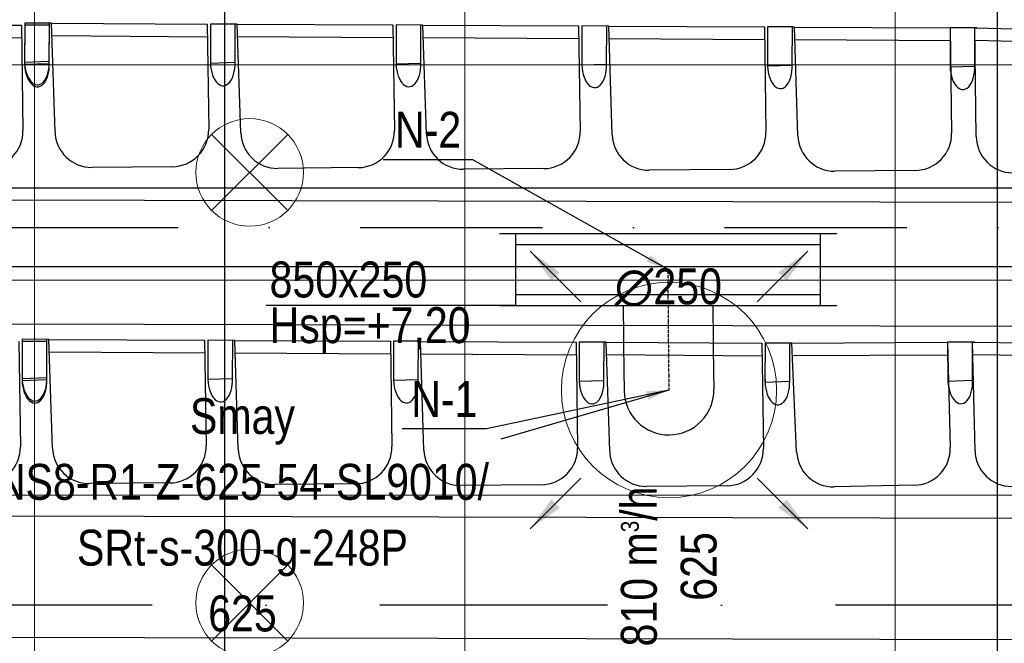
# Model space of a CAD drawing. Header units: millimetres. Extents: x -32221 to 212500, y 31663 to 93766.
# Tile 82 of 256: x 19209 to 21954, y 54700 to 56438. Entities that reach past the tile are written whole.
import ezdxf

# ---------------------------------------------------------------- set-up
doc = ezdxf.new("R2010")
doc.units = ezdxf.units.MM
doc.linetypes.add('DASHDOT', pattern=[1, 0.5, -0.25, 0, -0.25])
doc.linetypes.add('DASHDOTX2', pattern=[50.8, 25.4, -12.7, 0, -12.7])
doc.layers.get('0').update_dxf_attribs({"color": 251})
for name, color, linetype in [('FLUID-N', 251, 'Continuous'), ('FLUID-N-100-ARRGR', 251, 'Continuous'), ('FLUID-N-100-INF', 251, 'Continuous'), ('FLUID-N-100-NUM', 251, 'Continuous'), ('FLUID-N-SYM', 251, 'Continuous'), ('FLUID-W-100-ARRGR', 251, 'Continuous'), ('FLUID-W-100-DIM', 251, 'Continuous'), ('osie', 251, 'Continuous'), ('Sciany', 251, 'Continuous'), ('Wyposazenie', 251, 'Continuous')]:
    doc.layers.add(name, color=color, linetype=linetype)
for name, color, linetype, lineweight in [('kasetony', 251, 'Continuous', 5), ('lampy', 251, 'Continuous', 9), ('Nawiewniki', 251, 'Continuous', 20)]:
    doc.layers.add(name, color=color, linetype=linetype, lineweight=lineweight)
doc.styles.add('FDBES', font='simplex.shx')
doc.styles.get("Standard").update_dxf_attribs({"font": 'ARIALN.TTF'})
doc.linetypes.add('ZIGZAG', pattern='A,0.0001,-0.2,[131,ltypeshp.shx,S=0.2,R=0,X=-0.2,Y=0],-0.4,[131,ltypeshp.shx,S=0.2,R=180,X=0.2,Y=0],-0.2', length=0.8001)
doc.dimstyles.new('FDBES', dxfattribs={"dimscale": 50, "dimtxt": 4, "dimasz": 2.5, "dimexe": 0.8, "dimexo": 2, "dimgap": 1, "dimtad": 1, "dimdsep": 46, "dimtxsty": 'FDBES', "dimcen": 2.5, "dimclrd": 4, "dimclre": 5, "dimadec": 0, "dimazin": 0, "dimtfac": 1, "dimtmove": 0, "dimatfit": 3, "dimfxl": 1, "dimarcsym": 0})

# ---------------------------------------------------------------- blocks, each defined once
blk = doc.blocks.new('*U201')
at = {"color": 14, "linetype": 'Continuous', "lineweight": -2}
for p, q in [((-100, -470), (-100, 470)), ((100, -470), (100, 470))]:
    blk.add_line(p, q, dxfattribs=at)
at = {"color": 0, "linetype": 'ByBlock', "lineweight": -2}
for p, q in [((-100, 425), (100, 425)), ((-100, -425), (100, -425))]:
    blk.add_line(p, q, dxfattribs=at)
at = {"color": 5, "linetype": 'Continuous', "lineweight": -3}
for p, q in [((-70, -425), (-70, 425)), ((70, -425), (70, 425))]:
    blk.add_line(p, q, dxfattribs=at)
blk = doc.blocks.new('*U200')
at = {"color": 14, "linetype": 'Continuous', "lineweight": -2}
for p, q in [((-50, 125), (-50, 0)), ((-50, 0), (-50, -125))]:
    blk.add_line(p, q, dxfattribs=at)
at = {"layer": 'FLUID-N-SYM', "color": 2, "linetype": 'DASHDOT', "lineweight": -3}
blk.add_line((-50, 0), (50, 0), dxfattribs=at)
blk = doc.blocks.new('*U208')
at = {"color": 14, "linetype": 'Continuous', "lineweight": -2}
for p, q in [((0, 235.9, -127.4), (0, 235.9, -2.4)), ((0, 235.9, -2.4), (0, 235.9, 122.6))]:
    blk.add_line(p, q, dxfattribs=at)
at = {"color": 14, "linetype": 'Continuous', "lineweight": -2, "extrusion": (-1, -1.83682e-16, -1.82057e-16)}
blk.add_ellipse((0, 0), major_axis=(0, -125, 1.1), ratio=1, start_param=0, end_param=1.582399, dxfattribs=at)
at = {"color": 14, "linetype": 'Continuous', "lineweight": -2, "extrusion": (-1, -7.73924e-20, -1.87467e-16)}
blk.add_ellipse((0, 0), major_axis=(0, -2.6, -125), ratio=1, start_param=0, end_param=1.559195, dxfattribs=at)
at = {"color": 20, "linetype": 'ZIGZAG', "lineweight": -2, "ltscale": 50}
for points, knots in [([(0, 235.9, 122.6), (0, 228, 122.6), (0, 212, 122.6), (0, 180.9, 122.7), (0, 144.6, 123), (0, 106.2, 123.4), (0, 72.7, 123.8), (0, 44, 124.2), (0, 21.3, 124.6), (0, 8.8, 124.9), (0, 3.4, 125), (0, 2.7, 125), (0, 2.6, 125)], [0, 0, 0, 0, 23.930509, 47.861018, 95.722037, 143.583055, 191.444074, 239.305092, 287.16611, 335.027129, 358.957638, 382.888147, 382.888147, 382.888147, 382.888147]), ([(0, 235.9, -127.4), (0, 227.9, -127.4), (0, 211.7, -127.4), (0, 180.2, -127.3), (0, 143.3, -127), (0, 104.1, -126.6), (0, 58.4, -126), (0, 22.1, -125.4), (0, 4, -125.1), (0, -1.6, -125), (0, -2.4, -125), (0, -2.6, -125)], [0, 0, 0, 0, 24.212795, 48.42559, 96.851181, 145.276771, 193.702362, 290.553543, 338.979133, 363.191928, 387.404723, 387.404723, 387.404723, 387.404723])]:
    blk.add_open_spline(points, degree=3, knots=knots, dxfattribs=at)
at = {"layer": 'FLUID-N-SYM', "color": 2, "linetype": 'DASHDOT', "lineweight": -3}
blk.add_open_spline([(0, 235.9, -2.4), (0, 173.6, -2.4), (0, 56.3, -1.2), (0, 0), (0, 0)], degree=3, knots=[0, 0, 0, 0, 186.887901, 375.847605, 375.847605, 375.847605, 375.847605], dxfattribs=at)
blk = doc.blocks.new('*U30')
at = {"color": 0, "insert": (-1189.4, -348.3), "char_height": 100, "width": 1600, "attachment_point": 5, "line_spacing_factor": 1.1}
blk.add_mtext('Smay\\PNS8-R1-Z-625-54-SL9010/ SRt-s-300-g-248P\\P625', dxfattribs=at)
blk.add_mtext('Smay\\PNS8-R1-Z-625-54-SL9010/ SRt-s-300-g-248P\\P625', dxfattribs=at)
blk.add_mtext('Smay\\PNS8-R1-Z-625-54-SL9010/ SRt-s-300-g-248P\\P625', dxfattribs=at)
blk.add_mtext('Smay\\PNS8-R1-Z-625-54-SL9010/ SRt-s-300-g-248P\\P625', dxfattribs=at)
blk.add_mtext('Smay\\PNS8-R1-Z-625-54-SL9010/ SRt-s-300-g-248P\\P625', dxfattribs=at)
blk.add_mtext('Smay\\PNS8-R1-Z-625-54-SL9010/ SRt-s-300-g-248P\\P625', dxfattribs=at)
blk.add_mtext('Smay\\PNS8-R1-Z-625-54-SL9010/ SRt-s-300-g-248P\\P625', dxfattribs=at)
blk.add_mtext('Smay\\PNS8-R1-Z-625-54-SL9010/ SRt-s-300-g-248P\\P625', dxfattribs=at)
blk.add_mtext('Smay\\PNS8-R1-Z-625-54-SL9010/ SRt-s-300-g-248P\\P625', dxfattribs=at)
blk.add_mtext('Smay\\PNS8-R1-Z-625-54-SL9010/ SRt-s-300-g-248P\\P625', dxfattribs=at)
blk.add_mtext('Smay\\PNS8-R1-Z-625-54-SL9010/ SRt-s-300-g-248P\\P625', dxfattribs=at)
blk.add_mtext('Smay\\PNS8-R1-Z-625-54-SL9010/ SRt-s-300-g-248P\\P625', dxfattribs=at)
blk.add_mtext('Smay\\PNS8-R1-Z-625-54-SL9010/ SRt-s-300-g-248P\\P625', dxfattribs=at)
blk.add_mtext('Smay\\PNS8-R1-Z-625-54-SL9010/ SRt-s-300-g-248P\\P625', dxfattribs=at)
blk.add_mtext('Smay\\PNS8-R1-Z-625-54-SL9010/ SRt-s-300-g-248P\\P625', dxfattribs=at)
blk.add_mtext('Smay\\PNS8-R1-Z-625-54-SL9010/ SRt-s-300-g-248P\\P625', dxfattribs=at)
blk.add_mtext('Smay\\PNS8-R1-Z-625-54-SL9010/ SRt-s-300-g-248P\\P625', dxfattribs=at)
blk.add_mtext('Smay\\PNS8-R1-Z-625-54-SL9010/ SRt-s-300-g-248P\\P625', dxfattribs=at)
blk.add_mtext('Smay\\PNS8-R1-Z-625-54-SL9010/ SRt-s-300-g-248P\\P625', dxfattribs=at)
blk.add_mtext('Smay\\PNS8-R1-Z-625-54-SL9010/ SRt-s-300-g-248P\\P625', dxfattribs=at)
blk.add_mtext('Smay\\PNS8-R1-Z-625-54-SL9010/ SRt-s-300-g-248P\\P625', dxfattribs=at)
blk.add_mtext('Smay\\PNS8-R1-Z-625-54-SL9010/ SRt-s-300-g-248P\\P625', dxfattribs=at)
blk.add_mtext('Smay\\PNS8-R1-Z-625-54-SL9010/ SRt-s-300-g-248P\\P625', dxfattribs=at)
blk.add_mtext('Smay\\PNS8-R1-Z-625-54-SL9010/ SRt-s-300-g-248P\\P625', dxfattribs=at)
blk.add_mtext('Smay\\PNS8-R1-Z-625-54-SL9010/ SRt-s-300-g-248P\\P625', dxfattribs=at)
blk.add_mtext('Smay\\PNS8-R1-Z-625-54-SL9010/ SRt-s-300-g-248P\\P625', dxfattribs=at)
at = {"color": 0}
blk.add_leader([(0, 0), (-469, -137.4)], dimstyle='FDBES', override={"dimscale": 25, "dimclrd": 0, "dimclre": 0}, dxfattribs=at)
blk.add_leader([(0, 0), (-469, -137.4)], dimstyle='FDBES', override={"dimscale": 25, "dimclrd": 0, "dimclre": 0}, dxfattribs=at)
blk.add_leader([(0, 0), (-469, -137.4)], dimstyle='FDBES', override={"dimscale": 25, "dimclrd": 0, "dimclre": 0}, dxfattribs=at)
blk.add_leader([(0, 0), (-469, -137.4)], dimstyle='FDBES', override={"dimscale": 25, "dimclrd": 0, "dimclre": 0}, dxfattribs=at)
blk.add_leader([(0, 0), (-469, -137.4)], dimstyle='FDBES', override={"dimscale": 25, "dimclrd": 0, "dimclre": 0}, dxfattribs=at)
blk.add_leader([(0, 0), (-469, -137.4)], dimstyle='FDBES', override={"dimscale": 25, "dimclrd": 0, "dimclre": 0}, dxfattribs=at)
blk.add_leader([(0, 0), (-469, -137.4)], dimstyle='FDBES', override={"dimscale": 25, "dimclrd": 0, "dimclre": 0}, dxfattribs=at)
blk.add_leader([(0, 0), (-469, -137.4)], dimstyle='FDBES', override={"dimscale": 25, "dimclrd": 0, "dimclre": 0}, dxfattribs=at)
blk.add_leader([(0, 0), (-469, -137.4)], dimstyle='FDBES', override={"dimscale": 25, "dimclrd": 0, "dimclre": 0}, dxfattribs=at)
blk.add_leader([(0, 0), (-469, -137.4)], dimstyle='FDBES', override={"dimscale": 25, "dimclrd": 0, "dimclre": 0}, dxfattribs=at)
blk.add_leader([(0, 0), (-469, -137.4)], dimstyle='FDBES', override={"dimscale": 25, "dimclrd": 0, "dimclre": 0}, dxfattribs=at)
blk.add_leader([(0, 0), (-469, -137.4)], dimstyle='FDBES', override={"dimscale": 25, "dimclrd": 0, "dimclre": 0}, dxfattribs=at)
blk.add_leader([(0, 0), (-469, -137.4)], dimstyle='FDBES', override={"dimscale": 25, "dimclrd": 0, "dimclre": 0}, dxfattribs=at)
blk.add_leader([(0, 0), (-469, -137.4)], dimstyle='FDBES', override={"dimscale": 25, "dimclrd": 0, "dimclre": 0}, dxfattribs=at)
blk.add_leader([(0, 0), (-469, -137.4)], dimstyle='FDBES', override={"dimscale": 25, "dimclrd": 0, "dimclre": 0}, dxfattribs=at)
blk.add_leader([(0, 0), (-469, -137.4)], dimstyle='FDBES', override={"dimscale": 25, "dimclrd": 0, "dimclre": 0}, dxfattribs=at)
blk.add_leader([(0, 0), (-469, -137.4)], dimstyle='FDBES', override={"dimscale": 25, "dimclrd": 0, "dimclre": 0}, dxfattribs=at)
blk.add_leader([(0, 0), (-469, -137.4)], dimstyle='FDBES', override={"dimscale": 25, "dimclrd": 0, "dimclre": 0}, dxfattribs=at)
blk.add_leader([(0, 0), (-469, -137.4)], dimstyle='FDBES', override={"dimscale": 25, "dimclrd": 0, "dimclre": 0}, dxfattribs=at)
blk.add_leader([(0, 0), (-469, -137.4)], dimstyle='FDBES', override={"dimscale": 25, "dimclrd": 0, "dimclre": 0}, dxfattribs=at)
blk.add_leader([(0, 0), (-469, -137.4)], dimstyle='FDBES', override={"dimscale": 25, "dimclrd": 0, "dimclre": 0}, dxfattribs=at)
blk.add_leader([(0, 0), (-469, -137.4)], dimstyle='FDBES', override={"dimscale": 25, "dimclrd": 0, "dimclre": 0}, dxfattribs=at)
blk.add_leader([(0, 0), (-469, -137.4)], dimstyle='FDBES', override={"dimscale": 25, "dimclrd": 0, "dimclre": 0}, dxfattribs=at)
blk.add_leader([(0, 0), (-469, -137.4)], dimstyle='FDBES', override={"dimscale": 25, "dimclrd": 0, "dimclre": 0}, dxfattribs=at)
blk.add_leader([(0, 0), (-469, -137.4)], dimstyle='FDBES', override={"dimscale": 25, "dimclrd": 0, "dimclre": 0}, dxfattribs=at)
blk.add_leader([(0, 0), (-469, -137.4)], dimstyle='FDBES', override={"dimscale": 25, "dimclrd": 0, "dimclre": 0}, dxfattribs=at)
blk = doc.blocks.new('*U76')
at = {"color": 6}
blk.add_line((-509, -108.6), (-743.9, -108.6), dxfattribs=at)
blk.add_line((-509, -108.6), (-743.9, -108.6), dxfattribs=at)
blk.add_line((-509, -108.6), (-743.9, -108.6), dxfattribs=at)
blk.add_line((-509, -108.6), (-743.9, -108.6), dxfattribs=at)
blk.add_line((-509, -108.6), (-743.9, -108.6), dxfattribs=at)
blk.add_line((-509, -108.6), (-743.9, -108.6), dxfattribs=at)
blk.add_line((-509, -108.6), (-743.9, -108.6), dxfattribs=at)
blk.add_line((-509, -108.6), (-743.9, -108.6), dxfattribs=at)
blk.add_line((-509, -108.6), (-743.9, -108.6), dxfattribs=at)
blk.add_line((-509, -108.6), (-743.9, -108.6), dxfattribs=at)
blk.add_line((-509, -108.6), (-743.9, -108.6), dxfattribs=at)
blk.add_line((-509, -108.6), (-743.9, -108.6), dxfattribs=at)
blk.add_line((-509, -108.6), (-743.9, -108.6), dxfattribs=at)
blk.add_line((-509, -108.6), (-743.9, -108.6), dxfattribs=at)
blk.add_line((-509, -108.6), (-743.9, -108.6), dxfattribs=at)
blk.add_line((-509, -108.6), (-743.9, -108.6), dxfattribs=at)
blk.add_line((-509, -108.6), (-743.9, -108.6), dxfattribs=at)
blk.add_line((-509, -108.6), (-743.9, -108.6), dxfattribs=at)
blk.add_line((-509, -108.6), (-743.9, -108.6), dxfattribs=at)
blk.add_line((-509, -108.6), (-743.9, -108.6), dxfattribs=at)
blk.add_line((-509, -108.6), (-743.9, -108.6), dxfattribs=at)
blk.add_line((-509, -108.6), (-743.9, -108.6), dxfattribs=at)
blk.add_line((-509, -108.6), (-743.9, -108.6), dxfattribs=at)
blk.add_line((-509, -108.6), (-743.9, -108.6), dxfattribs=at)
blk.add_line((-509, -108.6), (-743.9, -108.6), dxfattribs=at)
at = {"color": 0, "insert": (-626.4, -108.6), "char_height": 100, "attachment_point": 5}
blk.add_mtext('N-1\\P ', dxfattribs=at)
blk.add_mtext('N-1\\P ', dxfattribs=at)
blk.add_mtext('N-1\\P ', dxfattribs=at)
blk.add_mtext('N-1\\P ', dxfattribs=at)
blk.add_mtext('N-1\\P ', dxfattribs=at)
blk.add_mtext('N-1\\P ', dxfattribs=at)
blk.add_mtext('N-1\\P ', dxfattribs=at)
blk.add_mtext('N-1\\P ', dxfattribs=at)
blk.add_mtext('N-1\\P ', dxfattribs=at)
blk.add_mtext('N-1\\P ', dxfattribs=at)
blk.add_mtext('N-1\\P ', dxfattribs=at)
blk.add_mtext('N-1\\P ', dxfattribs=at)
blk.add_mtext('N-1\\P ', dxfattribs=at)
blk.add_mtext('N-1\\P ', dxfattribs=at)
blk.add_mtext('N-1\\P ', dxfattribs=at)
blk.add_mtext('N-1\\P ', dxfattribs=at)
blk.add_mtext('N-1\\P ', dxfattribs=at)
blk.add_mtext('N-1\\P ', dxfattribs=at)
blk.add_mtext('N-1\\P ', dxfattribs=at)
blk.add_mtext('N-1\\P ', dxfattribs=at)
blk.add_mtext('N-1\\P ', dxfattribs=at)
blk.add_mtext('N-1\\P ', dxfattribs=at)
blk.add_mtext('N-1\\P ', dxfattribs=at)
blk.add_mtext('N-1\\P ', dxfattribs=at)
blk.add_mtext('N-1\\P ', dxfattribs=at)
blk.add_leader([(0, 0), (-509, -108.6)], dimstyle='FDBES', override={"dimscale": 25, "dimclrd": 256, "dimclre": 256})
blk.add_leader([(0, 0), (-509, -108.6)], dimstyle='FDBES', override={"dimscale": 25, "dimclrd": 256, "dimclre": 256})
blk.add_leader([(0, 0), (-509, -108.6)], dimstyle='FDBES', override={"dimscale": 25, "dimclrd": 256, "dimclre": 256})
blk.add_leader([(0, 0), (-509, -108.6)], dimstyle='FDBES', override={"dimscale": 25, "dimclrd": 256, "dimclre": 256})
blk.add_leader([(0, 0), (-509, -108.6)], dimstyle='FDBES', override={"dimscale": 25, "dimclrd": 256, "dimclre": 256})
blk.add_leader([(0, 0), (-509, -108.6)], dimstyle='FDBES', override={"dimscale": 25, "dimclrd": 256, "dimclre": 256})
blk.add_leader([(0, 0), (-509, -108.6)], dimstyle='FDBES', override={"dimscale": 25, "dimclrd": 256, "dimclre": 256})
blk.add_leader([(0, 0), (-509, -108.6)], dimstyle='FDBES', override={"dimscale": 25, "dimclrd": 256, "dimclre": 256})
blk.add_leader([(0, 0), (-509, -108.6)], dimstyle='FDBES', override={"dimscale": 25, "dimclrd": 256, "dimclre": 256})
blk.add_leader([(0, 0), (-509, -108.6)], dimstyle='FDBES', override={"dimscale": 25, "dimclrd": 256, "dimclre": 256})
blk.add_leader([(0, 0), (-509, -108.6)], dimstyle='FDBES', override={"dimscale": 25, "dimclrd": 256, "dimclre": 256})
blk.add_leader([(0, 0), (-509, -108.6)], dimstyle='FDBES', override={"dimscale": 25, "dimclrd": 256, "dimclre": 256})
blk.add_leader([(0, 0), (-509, -108.6)], dimstyle='FDBES', override={"dimscale": 25, "dimclrd": 256, "dimclre": 256})
blk.add_leader([(0, 0), (-509, -108.6)], dimstyle='FDBES', override={"dimscale": 25, "dimclrd": 256, "dimclre": 256})
blk.add_leader([(0, 0), (-509, -108.6)], dimstyle='FDBES', override={"dimscale": 25, "dimclrd": 256, "dimclre": 256})
blk.add_leader([(0, 0), (-509, -108.6)], dimstyle='FDBES', override={"dimscale": 25, "dimclrd": 256, "dimclre": 256})
blk.add_leader([(0, 0), (-509, -108.6)], dimstyle='FDBES', override={"dimscale": 25, "dimclrd": 256, "dimclre": 256})
blk.add_leader([(0, 0), (-509, -108.6)], dimstyle='FDBES', override={"dimscale": 25, "dimclrd": 256, "dimclre": 256})
blk.add_leader([(0, 0), (-509, -108.6)], dimstyle='FDBES', override={"dimscale": 25, "dimclrd": 256, "dimclre": 256})
blk.add_leader([(0, 0), (-509, -108.6)], dimstyle='FDBES', override={"dimscale": 25, "dimclrd": 256, "dimclre": 256})
blk.add_leader([(0, 0), (-509, -108.6)], dimstyle='FDBES', override={"dimscale": 25, "dimclrd": 256, "dimclre": 256})
blk.add_leader([(0, 0), (-509, -108.6)], dimstyle='FDBES', override={"dimscale": 25, "dimclrd": 256, "dimclre": 256})
blk.add_leader([(0, 0), (-509, -108.6)], dimstyle='FDBES', override={"dimscale": 25, "dimclrd": 256, "dimclre": 256})
blk.add_leader([(0, 0), (-509, -108.6)], dimstyle='FDBES', override={"dimscale": 25, "dimclrd": 256, "dimclre": 256})
blk.add_leader([(0, 0), (-509, -108.6)], dimstyle='FDBES', override={"dimscale": 25, "dimclrd": 256, "dimclre": 256})
blk = doc.blocks.new('*U101')
at = {"color": 6}
blk.add_line((-544.2, 306.1), (-794.2, 306.1), dxfattribs=at)
blk.add_line((-544.2, 306.1), (-794.2, 306.1), dxfattribs=at)
blk.add_line((-544.2, 306.1), (-794.2, 306.1), dxfattribs=at)
blk.add_line((-544.2, 306.1), (-794.2, 306.1), dxfattribs=at)
blk.add_line((-544.2, 306.1), (-794.2, 306.1), dxfattribs=at)
blk.add_line((-544.2, 306.1), (-794.2, 306.1), dxfattribs=at)
blk.add_line((-544.2, 306.1), (-794.2, 306.1), dxfattribs=at)
blk.add_line((-544.2, 306.1), (-794.2, 306.1), dxfattribs=at)
blk.add_line((-544.2, 306.1), (-794.2, 306.1), dxfattribs=at)
blk.add_line((-544.2, 306.1), (-794.2, 306.1), dxfattribs=at)
blk.add_line((-544.2, 306.1), (-794.2, 306.1), dxfattribs=at)
blk.add_line((-544.2, 306.1), (-794.2, 306.1), dxfattribs=at)
blk.add_line((-544.2, 306.1), (-794.2, 306.1), dxfattribs=at)
blk.add_line((-544.2, 306.1), (-794.2, 306.1), dxfattribs=at)
blk.add_line((-544.2, 306.1), (-794.2, 306.1), dxfattribs=at)
blk.add_line((-544.2, 306.1), (-794.2, 306.1), dxfattribs=at)
blk.add_line((-544.2, 306.1), (-794.2, 306.1), dxfattribs=at)
blk.add_line((-544.2, 306.1), (-794.2, 306.1), dxfattribs=at)
blk.add_line((-544.2, 306.1), (-794.2, 306.1), dxfattribs=at)
blk.add_line((-544.2, 306.1), (-794.2, 306.1), dxfattribs=at)
blk.add_line((-544.2, 306.1), (-794.2, 306.1), dxfattribs=at)
at = {"color": 0, "insert": (-669.2, 306.1), "char_height": 100, "attachment_point": 5}
blk.add_mtext('N-2\\P ', dxfattribs=at)
blk.add_mtext('N-2\\P ', dxfattribs=at)
blk.add_mtext('N-2\\P ', dxfattribs=at)
blk.add_mtext('N-2\\P ', dxfattribs=at)
blk.add_mtext('N-2\\P ', dxfattribs=at)
blk.add_mtext('N-2\\P ', dxfattribs=at)
blk.add_mtext('N-2\\P ', dxfattribs=at)
blk.add_mtext('N-2\\P ', dxfattribs=at)
blk.add_mtext('N-2\\P ', dxfattribs=at)
blk.add_mtext('N-2\\P ', dxfattribs=at)
blk.add_mtext('N-2\\P ', dxfattribs=at)
blk.add_mtext('N-2\\P ', dxfattribs=at)
blk.add_mtext('N-2\\P ', dxfattribs=at)
blk.add_mtext('N-2\\P ', dxfattribs=at)
blk.add_mtext('N-2\\P ', dxfattribs=at)
blk.add_mtext('N-2\\P ', dxfattribs=at)
blk.add_mtext('N-2\\P ', dxfattribs=at)
blk.add_mtext('N-2\\P ', dxfattribs=at)
blk.add_mtext('N-2\\P ', dxfattribs=at)
blk.add_mtext('N-2\\P ', dxfattribs=at)
blk.add_mtext('N-2\\P ', dxfattribs=at)
blk.add_leader([(0, 0), (-544.2, 306.1)], dimstyle='FDBES', override={"dimscale": 25, "dimclrd": 256, "dimclre": 256})
blk.add_leader([(0, 0), (-544.2, 306.1)], dimstyle='FDBES', override={"dimscale": 25, "dimclrd": 256, "dimclre": 256})
blk.add_leader([(0, 0), (-544.2, 306.1)], dimstyle='FDBES', override={"dimscale": 25, "dimclrd": 256, "dimclre": 256})
blk.add_leader([(0, 0), (-544.2, 306.1)], dimstyle='FDBES', override={"dimscale": 25, "dimclrd": 256, "dimclre": 256})
blk.add_leader([(0, 0), (-544.2, 306.1)], dimstyle='FDBES', override={"dimscale": 25, "dimclrd": 256, "dimclre": 256})
blk.add_leader([(0, 0), (-544.2, 306.1)], dimstyle='FDBES', override={"dimscale": 25, "dimclrd": 256, "dimclre": 256})
blk.add_leader([(0, 0), (-544.2, 306.1)], dimstyle='FDBES', override={"dimscale": 25, "dimclrd": 256, "dimclre": 256})
blk.add_leader([(0, 0), (-544.2, 306.1)], dimstyle='FDBES', override={"dimscale": 25, "dimclrd": 256, "dimclre": 256})
blk.add_leader([(0, 0), (-544.2, 306.1)], dimstyle='FDBES', override={"dimscale": 25, "dimclrd": 256, "dimclre": 256})
blk.add_leader([(0, 0), (-544.2, 306.1)], dimstyle='FDBES', override={"dimscale": 25, "dimclrd": 256, "dimclre": 256})
blk.add_leader([(0, 0), (-544.2, 306.1)], dimstyle='FDBES', override={"dimscale": 25, "dimclrd": 256, "dimclre": 256})
blk.add_leader([(0, 0), (-544.2, 306.1)], dimstyle='FDBES', override={"dimscale": 25, "dimclrd": 256, "dimclre": 256})
blk.add_leader([(0, 0), (-544.2, 306.1)], dimstyle='FDBES', override={"dimscale": 25, "dimclrd": 256, "dimclre": 256})
blk.add_leader([(0, 0), (-544.2, 306.1)], dimstyle='FDBES', override={"dimscale": 25, "dimclrd": 256, "dimclre": 256})
blk.add_leader([(0, 0), (-544.2, 306.1)], dimstyle='FDBES', override={"dimscale": 25, "dimclrd": 256, "dimclre": 256})
blk.add_leader([(0, 0), (-544.2, 306.1)], dimstyle='FDBES', override={"dimscale": 25, "dimclrd": 256, "dimclre": 256})
blk.add_leader([(0, 0), (-544.2, 306.1)], dimstyle='FDBES', override={"dimscale": 25, "dimclrd": 256, "dimclre": 256})
blk.add_leader([(0, 0), (-544.2, 306.1)], dimstyle='FDBES', override={"dimscale": 25, "dimclrd": 256, "dimclre": 256})
blk.add_leader([(0, 0), (-544.2, 306.1)], dimstyle='FDBES', override={"dimscale": 25, "dimclrd": 256, "dimclre": 256})
blk.add_leader([(0, 0), (-544.2, 306.1)], dimstyle='FDBES', override={"dimscale": 25, "dimclrd": 256, "dimclre": 256})
blk.add_leader([(0, 0), (-544.2, 306.1)], dimstyle='FDBES', override={"dimscale": 25, "dimclrd": 256, "dimclre": 256})
blk = doc.blocks.new('*U231')
at = {"color": 0}
blk.add_leader([(-141.4, -141.4), (0, 0)], dimstyle='FDBES', override={"dimscale": 40, "dimclrd": 0}, dxfattribs=at)
blk.add_leader([(-141.4, -141.4), (0, 0)], dimstyle='FDBES', override={"dimscale": 40, "dimclrd": 0}, dxfattribs=at)
blk.add_leader([(-141.4, -141.4), (0, 0)], dimstyle='FDBES', override={"dimscale": 40, "dimclrd": 0}, dxfattribs=at)
blk.add_leader([(-141.4, -141.4), (0, 0)], dimstyle='FDBES', override={"dimscale": 40, "dimclrd": 0}, dxfattribs=at)
blk.add_leader([(-141.4, -141.4), (0, 0)], dimstyle='FDBES', override={"dimscale": 40, "dimclrd": 0}, dxfattribs=at)
blk.add_leader([(-141.4, -141.4), (0, 0)], dimstyle='FDBES', override={"dimscale": 40, "dimclrd": 0}, dxfattribs=at)
blk.add_leader([(-141.4, -141.4), (0, 0)], dimstyle='FDBES', override={"dimscale": 40, "dimclrd": 0}, dxfattribs=at)
blk.add_leader([(-141.4, -141.4), (0, 0)], dimstyle='FDBES', override={"dimscale": 40, "dimclrd": 0}, dxfattribs=at)
blk = doc.blocks.new('*U232')
at = {"color": 0}
blk.add_leader([(141.4, -141.4), (0, 0)], dimstyle='FDBES', override={"dimscale": 40, "dimclrd": 0}, dxfattribs=at)
blk.add_leader([(141.4, -141.4), (0, 0)], dimstyle='FDBES', override={"dimscale": 40, "dimclrd": 0}, dxfattribs=at)
blk.add_leader([(141.4, -141.4), (0, 0)], dimstyle='FDBES', override={"dimscale": 40, "dimclrd": 0}, dxfattribs=at)
blk.add_leader([(141.4, -141.4), (0, 0)], dimstyle='FDBES', override={"dimscale": 40, "dimclrd": 0}, dxfattribs=at)
blk.add_leader([(141.4, -141.4), (0, 0)], dimstyle='FDBES', override={"dimscale": 40, "dimclrd": 0}, dxfattribs=at)
blk.add_leader([(141.4, -141.4), (0, 0)], dimstyle='FDBES', override={"dimscale": 40, "dimclrd": 0}, dxfattribs=at)
blk.add_leader([(141.4, -141.4), (0, 0)], dimstyle='FDBES', override={"dimscale": 40, "dimclrd": 0}, dxfattribs=at)
blk.add_leader([(141.4, -141.4), (0, 0)], dimstyle='FDBES', override={"dimscale": 40, "dimclrd": 0}, dxfattribs=at)
blk = doc.blocks.new('*U233')
at = {"color": 0}
blk.add_leader([(-141.4, 141.4), (0, 0)], dimstyle='FDBES', override={"dimscale": 40, "dimclrd": 0}, dxfattribs=at)
blk.add_leader([(-141.4, 141.4), (0, 0)], dimstyle='FDBES', override={"dimscale": 40, "dimclrd": 0}, dxfattribs=at)
blk.add_leader([(-141.4, 141.4), (0, 0)], dimstyle='FDBES', override={"dimscale": 40, "dimclrd": 0}, dxfattribs=at)
blk.add_leader([(-141.4, 141.4), (0, 0)], dimstyle='FDBES', override={"dimscale": 40, "dimclrd": 0}, dxfattribs=at)
blk.add_leader([(-141.4, 141.4), (0, 0)], dimstyle='FDBES', override={"dimscale": 40, "dimclrd": 0}, dxfattribs=at)
blk.add_leader([(-141.4, 141.4), (0, 0)], dimstyle='FDBES', override={"dimscale": 40, "dimclrd": 0}, dxfattribs=at)
blk.add_leader([(-141.4, 141.4), (0, 0)], dimstyle='FDBES', override={"dimscale": 40, "dimclrd": 0}, dxfattribs=at)
blk.add_leader([(-141.4, 141.4), (0, 0)], dimstyle='FDBES', override={"dimscale": 40, "dimclrd": 0}, dxfattribs=at)
blk = doc.blocks.new('*U234')
at = {"color": 0}
blk.add_leader([(141.4, 141.4), (0, 0)], dimstyle='FDBES', override={"dimscale": 40, "dimclrd": 0}, dxfattribs=at)
blk.add_leader([(141.4, 141.4), (0, 0)], dimstyle='FDBES', override={"dimscale": 40, "dimclrd": 0}, dxfattribs=at)
blk.add_leader([(141.4, 141.4), (0, 0)], dimstyle='FDBES', override={"dimscale": 40, "dimclrd": 0}, dxfattribs=at)
blk.add_leader([(141.4, 141.4), (0, 0)], dimstyle='FDBES', override={"dimscale": 40, "dimclrd": 0}, dxfattribs=at)
blk.add_leader([(141.4, 141.4), (0, 0)], dimstyle='FDBES', override={"dimscale": 40, "dimclrd": 0}, dxfattribs=at)
blk.add_leader([(141.4, 141.4), (0, 0)], dimstyle='FDBES', override={"dimscale": 40, "dimclrd": 0}, dxfattribs=at)
blk.add_leader([(141.4, 141.4), (0, 0)], dimstyle='FDBES', override={"dimscale": 40, "dimclrd": 0}, dxfattribs=at)
blk.add_leader([(141.4, 141.4), (0, 0)], dimstyle='FDBES', override={"dimscale": 40, "dimclrd": 0}, dxfattribs=at)

msp = doc.modelspace()

# ---------------------------------------------------------------- linework, layer by layer
at = {"layer": 'FLUID-N'}
for p, q in [((19780.127, 63033.41), (19780.127, 33103.597)), ((20591.977, 55642.257, 7327.5), (19895.824, 55642.257, 7327.5))]:
    msp.add_line(p, q, dxfattribs=at)
at = {"layer": 'kasetony'}
for p, q in [((19250.147, 56312.853), (19250.147, 56912.853)), ((19250.147, 56912.853), (19250.147, 56312.853)), ((20450.147, 56312.853), (20450.147, 56912.853)), ((20450.147, 56912.853), (20450.147, 56312.853)), ((21650.147, 56312.853), (21650.147, 56912.853)), ((21650.147, 56912.853), (21650.147, 56312.853)), ((18050.147, 56312.853), (19250.147, 56312.853)), ((19250.147, 56312.853), (18050.147, 56312.853)), ((19250.147, 56312.853), (20450.147, 56312.853)), ((19250.147, 55712.853), (19250.147, 56312.853)), ((19250.147, 56312.853), (19250.147, 55712.853)), ((20450.147, 56312.853), (19250.147, 56312.853)), ((20450.147, 56312.853), (21650.147, 56312.853)), ((20450.147, 55712.853), (20450.147, 56312.853)), ((20450.147, 56312.853), (20450.147, 55712.853)), ((21650.147, 56312.853), (20450.147, 56312.853)), ((21650.147, 56312.853), (22850.147, 56312.853)), ((21650.147, 55712.853), (21650.147, 56312.853)), ((21650.147, 56312.853), (21650.147, 55712.853)), ((22850.147, 56312.853), (21650.147, 56312.853)), ((18050.147, 55712.853), (19250.147, 55712.853)), ((19250.147, 55712.853), (18050.147, 55712.853)), ((19250.147, 55712.853), (20450.147, 55712.853)), ((19250.147, 55112.853), (19250.147, 55712.853)), ((19250.147, 55712.853), (19250.147, 55112.853)), ((20450.147, 55712.853), (19250.147, 55712.853)), ((20450.147, 55712.853), (21650.147, 55712.853)), ((20450.147, 55112.853), (20450.147, 55712.853)), ((20450.147, 55712.853), (20450.147, 55112.853)), ((21650.147, 55712.853), (20450.147, 55712.853)), ((21650.147, 55712.853), (22850.147, 55712.853)), ((21650.147, 55112.853), (21650.147, 55712.853)), ((21650.147, 55712.853), (21650.147, 55112.853)), ((22850.147, 55712.853), (21650.147, 55712.853)), ((18050.147, 55112.853), (19250.147, 55112.853)), ((19250.147, 55112.853), (18050.147, 55112.853)), ((19250.147, 55112.853), (20450.147, 55112.853)), ((19250.147, 54512.853), (19250.147, 55112.853)), ((19250.147, 55112.853), (19250.147, 54512.853)), ((20450.147, 55112.853), (19250.147, 55112.853)), ((20450.147, 55112.853), (21650.147, 55112.853)), ((20450.147, 54512.853), (20450.147, 55112.853)), ((20450.147, 55112.853), (20450.147, 54512.853)), ((21650.147, 55112.853), (20450.147, 55112.853)), ((21650.147, 55112.853), (22850.147, 55112.853)), ((21650.147, 54512.853), (21650.147, 55112.853)), ((21650.147, 55112.853), (21650.147, 54512.853)), ((22850.147, 55112.853), (21650.147, 55112.853))]:
    msp.add_line(p, q, dxfattribs=at)
at = {"layer": 'lampy'}
for p, q in [((19744.081, 56118.919), (19956.213, 55906.787)), ((19956.213, 56118.919), (19744.081, 55906.787)), ((19744.081, 54918.919), (19956.213, 54706.787)), ((19956.213, 54918.919), (19744.081, 54706.787))]:
    msp.add_line(p, q, dxfattribs=at)
for centre in [(19850.147, 56012.853), (19850.147, 54812.853)]:
    msp.add_circle(centre, 150, dxfattribs=at)
at = {"layer": 'Nawiewniki'}
msp.add_circle((21019.449, 55406.292), 300, dxfattribs=at)
at = {"layer": 'osie'}
for p, q in [((21934.679, 64401.551), (21934.679, 32871.067)), ((16094.26, 55969.721), (26326.281, 55969.721)), ((26296.574, 55749.721), (16093.86, 55749.721))]:
    msp.add_line(p, q, dxfattribs=at)
at = {"layer": 'osie', "linetype": 'DASHDOTX2', "ltscale": 20}
msp.add_line((16094.06, 55859.721), (26311.428, 55859.721), dxfattribs=at)
at = {"layer": 'osie', "linetype": 'DASHDOTX2', "ltscale": 25}
msp.add_line((29738.966, 54807.176), (13854.161, 54807.176), dxfattribs=at)
at = {"layer": 'Sciany'}
for p, q in [((22864.705, 55580.983), (16189.194, 55596.704)), ((22857.641, 54708.228), (16188.324, 54723.936))]:
    msp.add_line(p, q, dxfattribs=at)
at = {"layer": 'Wyposazenie'}
for p, q in [((18779.633, 56425.527), (19213.65, 56423.335)), ((19213.65, 56423.335), (19217.954, 56129.516)), ((19222.715, 56423.289), (19222.561, 56314.581)), ((19222.723, 56428.929), (19222.569, 56320.221)), ((19291.883, 56422.94), (19222.715, 56423.289)), ((19297.552, 56428.551), (19222.723, 56428.929)), ((19291.347, 56316.804), (19291.883, 56422.94)), ((19291.355, 56322.444), (19291.891, 56428.579)), ((19297.552, 56428.551), (19731.569, 56426.359)), ((19307.339, 56125.671), (19297.552, 56428.551)), ((19731.569, 56426.359), (19735.873, 56132.54)), ((19740.634, 56426.313), (19740.48, 56317.605)), ((19740.634, 56426.313), (19740.48, 56317.605)), ((19809.802, 56425.964), (19740.634, 56426.313)), ((19815.463, 56425.935), (19740.634, 56426.313)), ((19809.266, 56319.828), (19809.802, 56425.964)), ((19809.266, 56319.828), (19809.802, 56425.964)), ((19815.463, 56425.935), (20249.479, 56423.743)), ((19825.25, 56123.056), (19815.463, 56425.935)), ((20249.479, 56423.743), (20253.784, 56129.925)), ((20258.545, 56423.698), (20258.391, 56314.99)), ((20258.545, 56423.698), (20258.391, 56314.99)), ((20327.712, 56423.348), (20258.545, 56423.698)), ((20333.374, 56423.32), (20258.545, 56423.698)), ((20327.176, 56317.213), (20327.712, 56423.348)), ((20327.176, 56317.213), (20327.712, 56423.348)), ((20333.374, 56423.32), (20767.39, 56421.128)), ((20343.161, 56120.44), (20333.374, 56423.32)), ((20767.39, 56421.128), (20771.695, 56127.309)), ((20776.456, 56421.082), (20776.302, 56312.374)), ((20776.456, 56421.082), (20776.302, 56312.374)), ((20845.623, 56420.733), (20776.456, 56421.082)), ((20851.285, 56420.704), (20776.456, 56421.082)), ((20845.087, 56314.597), (20845.623, 56420.733)), ((20845.087, 56314.597), (20845.623, 56420.733)), ((20851.285, 56420.704), (21285.301, 56418.512)), ((20861.072, 56117.825), (20851.285, 56420.704)), ((21285.301, 56418.512), (21289.605, 56124.694)), ((21294.367, 56418.467), (21294.212, 56309.759)), ((21294.367, 56418.467), (21294.212, 56309.759)), ((21363.534, 56418.117), (21294.367, 56418.467)), ((21369.195, 56418.089), (21294.367, 56418.467)), ((21362.998, 56311.981), (21363.534, 56418.117)), ((21362.998, 56311.981), (21363.534, 56418.117)), ((21369.195, 56418.089), (21803.212, 56415.897)), ((21378.983, 56115.209), (21369.195, 56418.089)), ((21803.212, 56415.897), (21803.058, 56307.189)), ((21803.212, 56415.897), (21803.058, 56307.189)), ((21803.212, 56415.897), (21807.516, 56122.078)), ((21872.38, 56415.547), (21803.212, 56415.897)), ((21878.041, 56415.519), (21803.212, 56415.897)), ((21871.844, 56309.412), (21872.38, 56415.547)), ((21871.844, 56309.412), (21872.38, 56415.547)), ((21872.38, 56415.547), (22306.274, 56405.004)), ((21876.337, 56112.536), (21872.38, 56415.547)), ((18780.913, 56391.104), (19214.168, 56387.974)), ((19298.832, 56394.129), (19732.087, 56390.999)), ((19816.742, 56391.513), (20249.997, 56388.383)), ((20334.653, 56388.898), (20767.908, 56385.768)), ((20852.564, 56386.282), (21285.819, 56383.152)), ((21370.475, 56383.667), (21803.73, 56380.536)), ((21872.997, 56381.107), (22306.111, 56369.641)), ((19222.561, 56314.581), (19291.347, 56316.804)), ((19222.569, 56320.221), (19291.355, 56322.444)), ((19740.48, 56317.605), (19809.266, 56319.828)), ((19740.48, 56317.605), (19809.266, 56319.828)), ((20258.391, 56314.99), (20327.176, 56317.213)), ((20258.391, 56314.99), (20327.176, 56317.213)), ((20776.302, 56312.374), (20845.087, 56314.597)), ((20776.302, 56312.374), (20845.087, 56314.597)), ((21294.212, 56309.759), (21362.998, 56311.981)), ((21294.212, 56309.759), (21362.998, 56311.981)), ((21803.058, 56307.189), (21871.844, 56309.412)), ((21803.058, 56307.189), (21871.844, 56309.412)), ((19634.596, 56028.816), (19410.462, 56026.746)), ((20152.507, 56026.2), (19928.372, 56024.13)), ((20670.418, 56023.585), (20446.283, 56021.515)), ((21188.329, 56020.969), (20964.194, 56018.899)), ((21706.24, 56018.353), (21482.105, 56016.284)), ((22865.698, 55926.539), (17667.575, 55938.782)), ((19215.633, 55547.625), (19215.478, 55438.917)), ((19290.461, 55547.247), (19215.633, 55547.625)), ((19284.264, 55441.14), (19284.8, 55547.276)), ((19290.461, 55547.247), (19724.478, 55545.055)), ((19300.249, 55244.368), (19290.461, 55547.247)), ((19724.478, 55545.055), (19728.782, 55251.237)), ((19733.544, 55545.01), (19733.389, 55436.302)), ((19733.544, 55545.01), (19733.389, 55436.302)), ((19802.711, 55544.66), (19733.544, 55545.01)), ((19808.372, 55544.632), (19733.544, 55545.01)), ((19802.175, 55438.525), (19802.711, 55544.66)), ((19802.175, 55438.525), (19802.711, 55544.66)), ((19808.372, 55544.632), (20242.389, 55542.44)), ((19818.16, 55241.752), (19808.372, 55544.632)), ((19206.559, 55542.031), (19210.863, 55248.213)), ((19215.625, 55541.985), (19215.47, 55433.278)), ((19284.792, 55541.636), (19215.625, 55541.985)), ((19284.256, 55435.5), (19284.792, 55541.636)), ((20242.389, 55542.44), (20246.693, 55248.621)), ((20251.455, 55542.394), (20251.3, 55433.686)), ((20251.455, 55542.394), (20251.3, 55433.686)), ((20320.622, 55542.045), (20251.455, 55542.394)), ((20326.283, 55542.016), (20251.455, 55542.394)), ((20320.086, 55435.909), (20320.622, 55542.045)), ((20320.086, 55435.909), (20320.622, 55542.045)), ((20326.283, 55542.016), (20760.3, 55539.824)), ((20336.071, 55239.137), (20326.283, 55542.016)), ((20760.3, 55539.824), (20764.604, 55246.006)), ((20769.366, 55539.779), (20769.211, 55431.071)), ((20769.366, 55539.779), (20769.211, 55431.071)), ((20838.533, 55539.429), (20769.366, 55539.779)), ((20844.194, 55539.401), (20769.366, 55539.779)), ((20837.997, 55433.293), (20838.533, 55539.429)), ((20837.997, 55433.293), (20838.533, 55539.429)), ((20844.194, 55539.401), (21278.211, 55537.209)), ((20853.982, 55236.521), (20844.194, 55539.401)), ((21278.211, 55537.209), (21282.515, 55243.39)), ((21287.276, 55537.163), (21287.122, 55428.455)), ((21287.276, 55537.163), (21287.122, 55428.455)), ((21356.444, 55536.814), (21287.276, 55537.163)), ((21362.105, 55536.785), (21287.276, 55537.163)), ((21355.908, 55430.678), (21356.444, 55536.814)), ((21355.908, 55430.678), (21356.444, 55536.814)), ((21362.105, 55536.851), (21796.118, 55539.711)), ((21375.418, 55234.106), (21362.105, 55536.851)), ((21870.946, 55540.205), (21796.118, 55539.711)), ((21865.285, 55540.167), (21796.118, 55539.711)), ((21796.118, 55539.711), (21803.842, 55245.963)), ((21796.118, 55539.711), (21797.229, 55431.009)), ((21796.118, 55539.711), (21797.229, 55431.009)), ((21865.984, 55434.033), (21865.285, 55540.167)), ((21865.285, 55540.167), (22299.272, 55534.676)), ((21872.769, 55237.222), (21865.285, 55540.167)), ((21865.984, 55434.033), (21865.285, 55540.167)), ((19291.741, 55512.825), (19724.996, 55509.695)), ((19809.652, 55510.21), (20242.907, 55507.08)), ((20327.563, 55507.594), (20760.818, 55504.464)), ((20845.474, 55504.979), (21278.729, 55501.848)), ((21363.785, 55502.446), (21797.047, 55504.36)), ((21866.303, 55505.737), (22299.521, 55499.312)), ((19215.47, 55433.278), (19284.256, 55435.5)), ((19215.478, 55438.917), (19284.264, 55441.14)), ((19733.389, 55436.302), (19802.175, 55438.525)), ((19733.389, 55436.302), (19802.175, 55438.525)), ((20251.3, 55433.686), (20320.086, 55435.909)), ((20251.3, 55433.686), (20320.086, 55435.909)), ((21797.229, 55431.009), (21865.984, 55434.033)), ((21797.229, 55431.009), (21865.984, 55434.033)), ((20769.211, 55431.071), (20837.997, 55433.293)), ((20769.211, 55431.071), (20837.997, 55433.293)), ((21287.122, 55428.455), (21355.908, 55430.678)), ((21287.122, 55428.455), (21355.908, 55430.678)), ((19627.506, 55147.512), (19403.371, 55145.442)), ((20145.417, 55144.897), (19921.282, 55142.827)), ((20663.327, 55142.281), (20439.193, 55140.211)), ((21181.238, 55139.665), (20957.104, 55137.596)), ((21703.78, 55141.066), (21479.684, 55136.388)), ((22869.659, 55046.394), (17660.267, 55058.663))]:
    msp.add_line(p, q, dxfattribs=at)
for centre, start, end in [((19115.733, 56128.019), 270.529054, 0.839276), ((19409.518, 56128.973), 181.850846, 270.529054), ((19633.652, 56131.043), 270.529054, 0.839276), ((19927.428, 56126.358), 181.850846, 270.529054), ((20151.563, 56128.427), 270.529054, 0.839276), ((20445.339, 56123.742), 181.850846, 270.529054), ((20669.474, 56125.812), 270.529054, 0.839276), ((21187.385, 56123.196), 270.529054, 0.839276), ((21705.296, 56120.581), 270.529054, 0.839276), ((20963.25, 56121.127), 181.850846, 270.529054), ((21481.161, 56118.511), 181.850846, 270.529054), ((21978.56, 56113.871), 180.748252, 269.42646), ((19108.643, 55246.715), 270.529054, 0.839276), ((19402.427, 55247.67), 181.850846, 270.529054), ((19626.562, 55249.739), 270.529054, 0.839276), ((19920.338, 55245.054), 181.850846, 270.529054), ((20144.473, 55247.124), 270.529054, 0.839276), ((20662.384, 55244.508), 270.529054, 0.839276), ((21180.294, 55241.893), 270.529054, 0.839276), ((21701.646, 55243.276), 271.19603, 1.506251), ((20438.249, 55242.439), 181.850846, 270.529054), ((20956.16, 55239.823), 181.850846, 270.529054), ((21477.55, 55238.597), 182.517822, 271.19603), ((21974.969, 55239.747), 181.415227, 270.093435)]:
    msp.add_arc(centre, 102.232, start, end, dxfattribs=at)
for centre, major_axis in [((19256.954, 56315.692), (-2.082, 64.439)), ((19256.962, 56321.332), (-2.082, 64.439)), ((19774.873, 56318.717), (-2.082, 64.439)), ((19774.873, 56318.717), (-2.082, 64.439)), ((20292.784, 56316.101), (-2.082, 64.439)), ((20292.784, 56316.101), (-2.082, 64.439)), ((20810.694, 56313.486), (-2.082, 64.439)), ((20810.694, 56313.486), (-2.082, 64.439)), ((21328.605, 56310.87), (-2.082, 64.439)), ((21328.605, 56310.87), (-2.082, 64.439)), ((21837.451, 56308.3), (-2.082, 64.439)), ((21837.451, 56308.3), (-2.082, 64.439)), ((19249.863, 55434.389), (-2.082, 64.439)), ((19249.871, 55440.029), (-2.082, 64.439)), ((19767.782, 55437.413), (-2.082, 64.439)), ((19767.782, 55437.413), (-2.082, 64.439)), ((20285.693, 55434.798), (-2.082, 64.439)), ((20285.693, 55434.798), (-2.082, 64.439)), ((20803.604, 55432.182), (-2.082, 64.439)), ((20803.604, 55432.182), (-2.082, 64.439)), ((21321.515, 55429.566), (-2.082, 64.439)), ((21321.515, 55429.566), (-2.082, 64.439)), ((21831.607, 55432.521), (-2.832, 64.41)), ((21831.607, 55432.521), (-2.832, 64.41))]:
    msp.add_ellipse(centre, major_axis=major_axis, ratio=0.53373009, start_param=1.44454642, end_param=4.71238898, dxfattribs=at)

# ---------------------------------------------------------------- block references
at = {"layer": 'FLUID-N', "color": 5, "linetype": 'Continuous', "extrusion": (2.44929e-16, 1.22465e-16, -1), "rotation": 90}
msp.add_blockref('*U201', (-21016.977, 55742.257, -7327.5), dxfattribs=at)
at = {"layer": 'FLUID-N', "color": 5, "linetype": 'Continuous', "rotation": 90}
msp.add_blockref('*U200', (21016.977, 55692.257, 7327.5), dxfattribs=at)
at = {"layer": 'FLUID-N', "color": 5, "linetype": 'Continuous', "extrusion": (1, 0, -1.83697e-16), "rotation": 270}
msp.add_blockref('*U208', (55406.316, 7063, 21019.405), dxfattribs=at)
at = {"layer": 'FLUID-N-100-ARRGR', "rotation": 89.99999999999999}
for name, p in [('*U234', (20773.694, 55652.027, 6603)), ('*U232', (21265.116, 55652.027, 6603)), ('*U233', (20773.694, 55160.606, 6603)), ('*U231', (21265.116, 55160.606, 6603))]:
    msp.add_blockref(name, p, dxfattribs=at)
at = {"layer": 'FLUID-N-100-INF', "linetype": 'ByBlock'}
msp.add_blockref('*U30', (21019.405, 55406.316, 6623), dxfattribs=at)
at = {"layer": 'FLUID-N-100-NUM', "linetype": 'ByBlock'}
for name, p in [('*U101', (21016.977, 55742.257, 7327.5)), ('*U76', (21019.405, 55406.316, 6623))]:
    msp.add_blockref(name, p, dxfattribs=at)

# ---------------------------------------------------------------- texts
at = {"layer": 'FLUID-N', "char_height": 100, "width": 565.80197, "attachment_point": 1}
for s, insert in [('850x250', (19905.613, 55764.413)), ('Hsp=+7,20', (19905.613, 55637.157))]:
    msp.add_mtext(s, dxfattribs=dict(at, insert=insert))
at = {"layer": 'FLUID-N-100-ARRGR', "color": 0, "insert": (21019.405, 54914.525, 6603), "char_height": 100, "attachment_point": 5, "rotation": 90}
msp.add_mtext('810 m{\\A2;\\H0.5x;3}/h\\P625', dxfattribs=at)
at = {"layer": 'FLUID-W-100-ARRGR', "color": 0, "insert": (21042.548, 56688.116, 6603), "char_height": 100, "attachment_point": 5, "rotation": 90}
msp.add_mtext('810 m{\\A2;\\H0.5x;3}/h\\P625', dxfattribs=at)
at = {"layer": 'FLUID-W-100-DIM', "color": 0, "insert": (21017.338, 55691.902), "char_height": 100, "attachment_point": 5}
msp.add_mtext('∅250\\P', dxfattribs=at)

doc.saveas('drawing.dxf')
